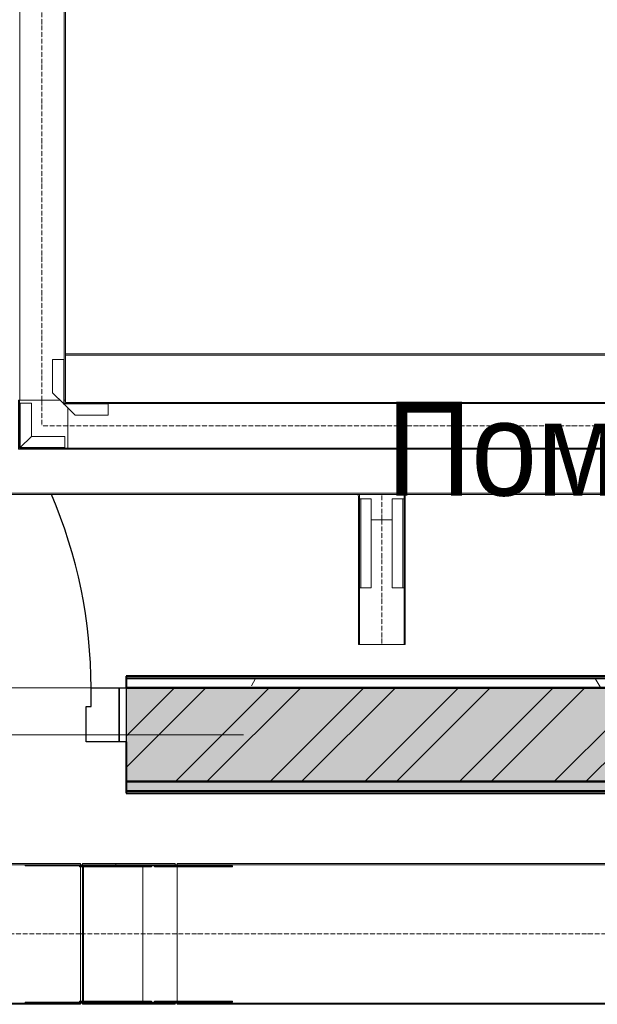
# Model space of a CAD drawing. Header units: millimetres. Extents: x 5617 to 106325, y 7718 to 157246.
# Tile 40 of 53: x 76566 to 77798, y 79050 to 81150. Entities that reach past the tile are written whole.
import ezdxf

# ---------------------------------------------------------------- set-up
doc = ezdxf.new("R2010")
doc.units = ezdxf.units.MM
doc.linetypes.add('Осевая', pattern=[14, 10, -2, 0, -2])
for name, color, linetype, lineweight in [('Двери', 7, 'Continuous', 18), ('Кабельные лотки', 7, 'Continuous', 18), ('Каркас несущий', 7, 'Continuous', 18), ('Каркас_Импост', 7, 'Continuous', 30), ('Марки помещений', 7, 'Continuous', 20), ('Монтажный зазор', 7, 'Continuous', 30), ('Осевая линия', 7, 'Осевая', 18), ('Панель', 7, 'Continuous', 30), ('Перекрытия', 7, 'Continuous', 18), ('Соединительные детали кабельных лотков', 7, 'Continuous', 18), ('Стены разрез', 7, 'Continuous', 40), ('Стены штриховка', 7, 'Continuous', 40)]:
    doc.layers.add(name, color=color, linetype=linetype, lineweight=lineweight)
doc.styles.add('Arial_3', font='arial.ttf', dxfattribs={"width": 0.9, "height": 200})
pattern_1 = [(0, (0, 0), (406.4, 101.6), [33.528, -271.272, 33.528, -271.272, -1625.6]), (0, (0, 0), (406.4, 101.6), [-609.6, 33.528, -576.072, 33.528, -271.272, -711.2]), (0, (0, 0), (406.4, 101.6), [-1524, 33.528, -169.672, 33.528, -474.472]), (120, (152.4, 50.8), (-291.18818, 301.15272), [33.528, -271.272, 33.528, -271.272, -1625.6]), (120, (152.4, 50.8), (-291.18818, 301.15272), [-609.6, 33.528, -576.072, 33.528, -271.272, -711.2]), (120, (152.4, 50.8), (-291.18818, 301.15272), [-1524, 33.528, -169.672, 33.528, -474.472]), (240, (203.2, 254), (-115.21182, -402.75272), [33.528, -271.272, 33.528, -271.272, -1625.6]), (240, (203.2, 254), (-115.21182, -402.75272), [-609.6, 33.528, -576.072, 33.528, -271.272, -711.2]), (240, (203.2, 254), (-115.21182, -402.75272), [-1524, 33.528, -169.672, 33.528, -474.472])]

# ---------------------------------------------------------------- blocks, each defined once
blk = doc.blocks.new('101_Дверь_Однопольная - _ПЧ_Мет_1000х2000_Тех помещения_EI60_Пр-4449780-МКСС_LB01_-7_650__Кабельные конструкции_Лотки_1')
at = {"layer": 'Каркас_Импост', "color": 253, "true_color": 0xaaaaaa}
for p, q in [((-585, 100), (-580.1, 100)), ((-585, -15), (-585, 100)), ((525, 100), (585, 100)), ((525, 60), (525, 100)), ((585, 100), (585, -15)), ((515, 60), (525, 60)), ((515, -15), (515, 60)), ((-580.1, -15), (-585, -15)), ((585, -15), (515, -15))]:
    blk.add_line(p, q, dxfattribs=at)
at = {"layer": 'Монтажный зазор', "color": 253, "true_color": 0xaaaaaa}
for p, q in [((-600, 100), (-585, 100)), ((-600, -15), (-600, 100)), ((-585, 100), (-585, -15)), ((585, -15), (585, 100)), ((585, 100), (600, 100)), ((600, 100), (600, -15)), ((-585, -15), (-600, -15)), ((600, -15), (585, -15))]:
    blk.add_line(p, q, dxfattribs=at)
at = {"layer": 'Панель', "color": 253, "true_color": 0xaaaaaa}
for start, end in [(42.8108, 76.4932), (0, 23.1394)]:
    blk.add_arc((-525, 100), 1050, start, end, dxfattribs=at)
blk = doc.blocks.new('ПР - _ПЧ_1200_200_Оп250-250_Шаг300_Арм16_Арм10-V31-МКСС_LB01_-7_650__Кабельные конструкции_Лотки_1')
at = {"layer": 'Каркас несущий', "color": 21, "true_color": 0xffaaaa}
for p, q in [((-850, 0), (850, 0)), ((-850, 0), (-600, 0)), ((-280.1, 0), (515, 0)), ((600, 0), (850, 0))]:
    blk.add_line(p, q, dxfattribs=at)
blk = doc.blocks.new('135_SLK_GD_AR_rvt-1-МКСС_LB01_-7_650__Кабельные конструкции_Лотки_1')
at = {"layer": 'Стены разрез', "lineweight": 9, "true_color": 0xaaaaaa}
h = blk.add_hatch(dxfattribs=at)
h.set_pattern_fill('FP_4', color=253, style=0, pattern_type=2)
h.set_pattern_definition(pattern_1)
h.paths.add_polyline_path([(47336.4, 79725), (47875, 79725), (47875, 79745), (44680, 79745), (44680, 79725), (46356.2, 79725)])
h.paths.add_polyline_path([(43415.8, 79725), (43480, 79725), (43480, 79745), (43320, 79745), (43320, 79725), (43325, 79725)])
h = blk.add_hatch(dxfattribs=at)
h.set_pattern_fill('FP_1', color=253, style=0, pattern_type=2)
h.set_pattern_definition([(50, (0, 0), (218.62117, -19.1268), [22.86, -251.46]), (355, (0, 0), (-42.2919, 229.2684), [18.288, -201.168]), (100.451, (18.22, -1.6), (176.33107, 210.13963), [19.428, -213.708]), (46.184, (0, 60.96), (325.29495, -50.45164), [34.29, -377.19]), (96.636, (27.1, 56.76), (284.883, 296.9127), [29.142, -320.562]), (351.184, (0, 60.96), (284.8858, 296.9107), [27.432, -301.752]), (21, (30.48, 45.72), (181.93753, -122.71832), [22.86, -251.46]), (326, (30.48, 45.72), (74.1622, 221.0262), [18.288, -201.168]), (71.451, (45.64, 35.5), (256.10035, 98.30526), [19.428, -213.708]), (37.5, (0, 0), (3.70639, 101.465895), [3.353, -195.377, 3.353, -200.863, -201.93]), (37.5, (0, 0), (3.70639, 101.465895), [-402.946, 3.353, -198.577]), (7.5, (0, 0), (80.18358, 120.21653), [3.353, -113.081, 3.353, -190.805, -76.962]), (7.5, (0, 0), (80.18358, 120.21653), [-310.591, 3.353, -73.609]), (327.5, (-67.97, 0), (162.70865, -6.87497), [3.353, -72.847, 3.353, -234.391, -315.468]), (327.5, (-67.97, 0), (162.70865, -6.87497), [-313.944, 3.353, -312.115]), (317.5, (-98.45, 0), (177.75468, 30.51183), [3.353, -95.707, 3.353, -154.534, -224.028]), (317.5, (-98.45, 0), (177.75468, 30.51183), [-256.946, 3.353, -220.675])])
h.paths.add_polyline_path([(49000, 79525), (49000, 79725), (44680, 79725), (44680, 79525), (48316.6, 79525)])
h.paths.add_polyline_path([(43480, 79525), (43480, 79725), (38400, 79725), (38400, 79525), (43415.8, 79525)])
h = blk.add_hatch(dxfattribs=at)
h.set_pattern_fill('FP_2', color=253, style=0, pattern_type=2)
h.set_pattern_definition([(45, (0, 0), (-101.02788, 101.02788), []), (45, (67.35, 0), (-101.02788, 101.02788), [])])
h.paths.add_polyline_path([(49000, 79525), (49000, 79725), (44680, 79725), (44680, 79525), (48316.6, 79525)])
h.paths.add_polyline_path([(43480, 79525), (43480, 79725), (38400, 79725), (38400, 79525), (43415.8, 79525)])
h = blk.add_hatch(dxfattribs=at)
h.set_pattern_fill('FP_4', color=253, style=0, pattern_type=2)
h.set_pattern_definition(pattern_1)
h.paths.add_polyline_path([(53217.4, 79505), (53340, 79505), (53340, 79525), (52170, 79525), (52170, 79505)])
h.paths.add_polyline_path([(50320, 79505), (50320, 79525), (44680, 79525), (44680, 79505), (49296.7, 79505)])
h.paths.add_polyline_path([(43415.8, 79505), (43480, 79505), (43480, 79525), (38400, 79525), (38400, 79505), (42925.7, 79505)])
at = {"layer": 'Перекрытия', "color": 253, "true_color": 0xaaaaaa}
for p, q in [((44605, 79725), (43799.9, 79725)), ((43799.9, 79725), (44605, 79725))]:
    blk.add_line(p, q, dxfattribs=at)
at = {"layer": 'Стены разрез', "color": 253, "true_color": 0xaaaaaa}
for p, q in [((47850, 79750), (44680, 79750)), ((44680, 79750), (44680, 79725)), ((44680, 79610), (44680, 79525)), ((44680, 79525), (44680, 79500)), ((44680, 79500), (50320, 79500))]:
    blk.add_line(p, q, dxfattribs=at)
at = {"layer": 'Стены штриховка', "color": 253, "true_color": 0xaaaaaa}
for p, q in [((47855, 79745), (44680, 79745)), ((47875, 79725), (44680, 79725)), ((44680, 79725), (47875, 79725)), ((44680, 79525), (49000, 79525)), ((49000, 79525), (44680, 79525)), ((44680, 79505), (50320, 79505))]:
    blk.add_line(p, q, dxfattribs=at)
at = {"layer": 'Двери', "color": 253, "lineweight": 18, "true_color": 0xaaaaaa}
blk.add_blockref('101_Дверь_Однопольная - _ПЧ_Мет_1000х2000_Тех помещения_EI60_Пр-4449780-МКСС_LB01_-7_650__Кабельные конструкции_Лотки_1', (44080, 79625), dxfattribs=at)
at = {"layer": 'Каркас несущий', "color": 253, "lineweight": 18, "true_color": 0xaaaaaa}
blk.add_blockref('ПР - _ПЧ_1200_200_Оп250-250_Шаг300_Арм16_Арм10-V31-МКСС_LB01_-7_650__Кабельные конструкции_Лотки_1', (44080, 79625), dxfattribs=at)
blk = doc.blocks.new('OSTEC_CLV - ЛН_ ЛП - ПШСМ - Угол вертикальный - ZS - Цинкование по методу Сендзимира-1323511-МКСС_LB01_-7_650__Кабельные конструкции_Лотки_1')
at = {"layer": 'Осевая линия'}
for q in [(44749.9, 79199.9), (44789.1, 79199.9)]:
    blk.add_line((44788.1, 79199.9), q, dxfattribs=at)
blk = doc.blocks.new('OSTEC_U - ЛН_ ЛП - ПШСМ - OSTEC_U - ЛН_ ЛП - ПШСМ-V48-МКСС_LB01_-7_650__Кабельные конструкции_Лотки_1')
at = {"layer": 'Соединительные детали кабельных лотков', "color": 96, "true_color": 0x008000}
for p, q in [((44637.7, 79345.3), (44637.7, 79347.3)), ((44694.3, 79345.3), (44694.3, 79347.3)), ((44782.3, 79345.3), (44694.3, 79345.3)), ((44728, 79345.3), (44728, 79347.3)), ((44733.7, 79345.3), (44739.9, 79345.3)), ((44739.9, 79345.3), (44739.9, 79347.3)), ((44739.9, 79345.3), (44744.1, 79345.3)), ((44775.3, 79345.3), (44775.3, 79347.3)), ((44775.3, 79345.3), (44779.1, 79345.3)), ((44779.1, 79345.3), (44777.2, 79345.3)), ((44784.6, 79345.3), (44784.6, 79347.3)), ((44789.3, 79347.3), (44784.7, 79347.3)), ((44789.3, 79347.3), (44784.7, 79347.3)), ((44790.7, 79345.3), (44790.7, 79347.3))]:
    blk.add_line(p, q, dxfattribs=at)
blk = doc.blocks.new('OSTEC_U - ЛН_ ЛП - ПШСМ - OSTEC_U - ЛН_ ЛП - ПШСМ-V49-МКСС_LB01_-7_650__Кабельные конструкции_Лотки_1')
at = {"layer": 'Соединительные детали кабельных лотков', "color": 96, "true_color": 0x008000}
for p, q in [((44637.7, 79052.4), (44637.7, 79054.4)), ((44694.3, 79054.4), (44782.3, 79054.4)), ((44694.3, 79052.4), (44694.3, 79054.4)), ((44728, 79052.4), (44728, 79054.4)), ((44739.9, 79054.4), (44733.7, 79054.4)), ((44744.1, 79054.4), (44739.9, 79054.4)), ((44739.9, 79052.4), (44739.9, 79054.4)), ((44779.1, 79054.4), (44775.3, 79054.4)), ((44775.3, 79052.4), (44775.3, 79054.4)), ((44777.2, 79054.4), (44779.1, 79054.4)), ((44784.6, 79052.4), (44784.6, 79054.4)), ((44784.7, 79052.4), (44789.3, 79052.4)), ((44784.7, 79052.4), (44789.3, 79052.4)), ((44790.7, 79052.4), (44790.7, 79054.4))]:
    blk.add_line(p, q, dxfattribs=at)
blk = doc.blocks.new('OSTEC_U - ЛН_ ЛП - ПШСМ - OSTEC_U - ЛН_ ЛП - ПШСМ-V50-МКСС_LB01_-7_650__Кабельные конструкции_Лотки_1')
at = {"layer": 'Соединительные детали кабельных лотков', "color": 96, "true_color": 0x008000}
for p, q in [((44740.7, 79056.4), (44740.7, 79054.4)), ((44765.7, 79056.4), (44740.7, 79056.4)), ((44765.7, 79056.4), (44777.2, 79056.4)), ((44777.2, 79056.4), (44779.1, 79056.4)), ((44779.1, 79056.4), (44777.2, 79056.4)), ((44777.2, 79056.4), (44777.2, 79054.4)), ((44779.1, 79056.4), (44906.7, 79056.4)), ((44779.1, 79056.4), (44779.1, 79054.4)), ((44906.7, 79056.4), (44906.7, 79054.4)), ((44740.7, 79054.4), (44765.7, 79054.4)), ((44777.2, 79054.4), (44765.7, 79054.4)), ((44777.2, 79054.4), (44779.1, 79054.4)), ((44779.1, 79054.4), (44777.2, 79054.4)), ((44906.7, 79054.4), (44779.1, 79054.4))]:
    blk.add_line(p, q, dxfattribs=at)
blk = doc.blocks.new('OSTEC_U - ЛН_ ЛП - ПШСМ - OSTEC_U - ЛН_ ЛП - ПШСМ-V51-МКСС_LB01_-7_650__Кабельные конструкции_Лотки_1')
at = {"layer": 'Соединительные детали кабельных лотков', "color": 96, "true_color": 0x008000}
for p, q in [((44740.7, 79345.3), (44740.7, 79343.3)), ((44765.7, 79345.3), (44740.7, 79345.3)), ((44740.7, 79343.3), (44765.7, 79343.3)), ((44765.7, 79345.3), (44777.2, 79345.3)), ((44777.2, 79343.3), (44765.7, 79343.3)), ((44777.2, 79345.3), (44779.1, 79345.3)), ((44779.1, 79345.3), (44777.2, 79345.3)), ((44777.2, 79345.3), (44777.2, 79343.3)), ((44777.2, 79343.3), (44779.1, 79343.3)), ((44779.1, 79343.3), (44777.2, 79343.3)), ((44779.1, 79345.3), (44906.7, 79345.3)), ((44779.1, 79345.3), (44779.1, 79343.3)), ((44906.7, 79343.3), (44779.1, 79343.3)), ((44906.7, 79345.3), (44906.7, 79343.3))]:
    blk.add_line(p, q, dxfattribs=at)
blk = doc.blocks.new('OSTEC_CLV - ЛН_ ЛП - ПШСМ - Угол вертикальный - ZS - Цинкование по методу Сендзимира-V52-МКСС_LB01_-7_650__Кабельные конструкции_Лотки_1')
at = {"layer": 'Осевая линия'}
for p, q in [((44583.4, 79199.9), (44583.1, 79199.9)), ((44583.4, 79199.9), (44621.5, 79199.9)), ((44621.5, 79199.9), (44622.2, 79199.9))]:
    blk.add_line(p, q, dxfattribs=at)
blk = doc.blocks.new('OSTEC_U - ЛН_ ЛП - ПШСМ - OSTEC_U - ЛН_ ЛП - ПШСМ-V53-МКСС_LB01_-7_650__Кабельные конструкции_Лотки_1')
at = {"layer": 'Соединительные детали кабельных лотков', "color": 96, "true_color": 0x008000}
for p, q in [((44584.1, 79054.4), (44464.7, 79054.4)), ((44464.7, 79054.4), (44592.4, 79054.4)), ((44464.7, 79054.4), (44464.7, 79052.4)), ((44464.7, 79054.4), (44464.7, 79052.4)), ((44592.4, 79052.4), (44582.4, 79052.4)), ((44582.4, 79052.4), (44592.4, 79052.4)), ((44592.4, 79054.4), (44594.2, 79054.4)), ((44592.4, 79054.4), (44592.4, 79052.4)), ((44592.4, 79054.4), (44592.4, 79052.4)), ((44594.2, 79052.4), (44592.4, 79052.4)), ((44592.4, 79052.4), (44594.2, 79052.4)), ((44594.2, 79054.4), (44605.7, 79054.4)), ((44594.2, 79054.4), (44594.2, 79052.4)), ((44594.2, 79054.4), (44594.2, 79052.4)), ((44605.7, 79052.4), (44594.2, 79052.4)), ((44594.2, 79052.4), (44605.7, 79052.4)), ((44623.4, 79054.4), (44605.7, 79054.4)), ((44605.7, 79052.4), (44616.4, 79052.4)), ((44605.7, 79052.4), (44630.7, 79052.4)), ((44630.7, 79052.4), (44630.7, 79054.4))]:
    blk.add_line(p, q, dxfattribs=at)
blk = doc.blocks.new('OSTEC_U - ЛН_ ЛП - ПШСМ - OSTEC_U - ЛН_ ЛП - ПШСМ-V54-МКСС_LB01_-7_650__Кабельные конструкции_Лотки_1')
at = {"layer": 'Соединительные детали кабельных лотков', "color": 96, "true_color": 0x008000}
for p, q in [((44464.7, 79347.3), (44464.7, 79345.3)), ((44464.7, 79347.3), (44464.7, 79345.3)), ((44592.4, 79345.3), (44464.7, 79345.3)), ((44464.7, 79345.3), (44584.1, 79345.3)), ((44592.4, 79347.3), (44582.4, 79347.3)), ((44582.4, 79347.3), (44592.4, 79347.3)), ((44594.2, 79347.3), (44592.4, 79347.3)), ((44592.4, 79347.3), (44594.2, 79347.3)), ((44592.4, 79347.3), (44592.4, 79345.3)), ((44592.4, 79347.3), (44592.4, 79345.3)), ((44594.2, 79345.3), (44592.4, 79345.3)), ((44605.7, 79347.3), (44594.2, 79347.3)), ((44594.2, 79347.3), (44605.7, 79347.3)), ((44594.2, 79347.3), (44594.2, 79345.3)), ((44594.2, 79347.3), (44594.2, 79345.3)), ((44605.7, 79345.3), (44594.2, 79345.3)), ((44630.7, 79347.3), (44605.7, 79347.3)), ((44616.4, 79347.3), (44605.7, 79347.3)), ((44605.7, 79345.3), (44623.4, 79345.3)), ((44630.7, 79345.3), (44630.7, 79347.3))]:
    blk.add_line(p, q, dxfattribs=at)
blk = doc.blocks.new('OSTEC_U - ЛН_ ЛП - ПШСМ - OSTEC_U - ЛН_ ЛП - ПШСМ-V55-МКСС_LB01_-7_650__Кабельные конструкции_Лотки_1')
at = {"layer": 'Соединительные детали кабельных лотков', "color": 96, "true_color": 0x008000}
for p, q in [((44580.7, 79345.3), (44580.7, 79343.3)), ((44623.4, 79345.3), (44580.7, 79345.3)), ((44580.7, 79343.3), (44623.4, 79343.3)), ((44623.4, 79345.3), (44631.5, 79345.3)), ((44631.5, 79343.3), (44623.4, 79343.3)), ((44631.5, 79345.3), (44643.5, 79345.3)), ((44631.5, 79343.3), (44631.5, 79345.3)), ((44643.5, 79343.3), (44631.5, 79343.3)), ((44643.5, 79345.3), (44733.7, 79345.3)), ((44643.5, 79343.3), (44643.5, 79345.3)), ((44733.7, 79343.3), (44643.5, 79343.3)), ((44733.7, 79343.3), (44733.7, 79345.3))]:
    blk.add_line(p, q, dxfattribs=at)
blk = doc.blocks.new('OSTEC_U - ЛН_ ЛП - ПШСМ - OSTEC_U - ЛН_ ЛП - ПШСМ-V56-МКСС_LB01_-7_650__Кабельные конструкции_Лотки_1')
at = {"layer": 'Соединительные детали кабельных лотков', "color": 96, "true_color": 0x008000}
for p, q in [((44580.7, 79056.4), (44580.7, 79054.4)), ((44623.4, 79056.4), (44580.7, 79056.4)), ((44623.4, 79056.4), (44631.5, 79056.4)), ((44631.5, 79056.4), (44643.5, 79056.4)), ((44631.5, 79054.4), (44631.5, 79056.4)), ((44643.5, 79056.4), (44733.7, 79056.4)), ((44643.5, 79054.4), (44643.5, 79056.4)), ((44733.7, 79054.4), (44733.7, 79056.4)), ((44580.7, 79054.4), (44623.4, 79054.4)), ((44631.5, 79054.4), (44623.4, 79054.4)), ((44643.5, 79054.4), (44631.5, 79054.4)), ((44733.7, 79054.4), (44643.5, 79054.4))]:
    blk.add_line(p, q, dxfattribs=at)
blk = doc.blocks.new('OSTEC_CLH - ЛН_ ЛП - СЛУМИ - Угол горизонтальный - ZS - Цинкование по методу Сендзимира-1324870-МКСС_LB01_-7_650__Кабельные конструкции_Лотки_1')
at = {"layer": 'Осевая линия'}
for p, q in [((0, 55), (0, 0)), ((-55, 0), (0, 0)), ((-54, 0), (-55, 0))]:
    blk.add_line(p, q, dxfattribs=at)
at = {"layer": 'Соединительные детали кабельных лотков', "color": 96, "true_color": 0x008000}
for p, q in [((-55, 47.5), (-55, 50)), ((-55, 50), (-50, 50)), ((-47.5, 47.5), (-55, 47.5)), ((-47.5, 55), (-50, 55)), ((-50, 55), (-50, 50)), ((-47.5, 47.5), (-47.5, 55)), ((47.5, 55), (-38.1, 55)), ((50, 55), (47.5, 55)), ((47.5, 55), (47.5, -47.5)), ((50, -50), (50, 55)), ((-55, -47.5), (-55, 38.1)), ((-55, -50), (-55, -47.5)), ((47.5, -47.5), (-55, -47.5)), ((50, -50), (-55, -50))]:
    blk.add_line(p, q, dxfattribs=at)
blk = doc.blocks.new('OSTEC_U - ЛН_ ЛП - СЛУМИ - OSTEC_U - ЛН_ ЛП - СЛУМИ-1215241-МКСС_LB01_-7_650__Кабельные конструкции_Лотки_1')
at = {"layer": 'Соединительные детали кабельных лотков', "color": 96, "true_color": 0x008000}
for p, q in [((-24, 95), (0, 95)), ((-24, 95), (-24, 24)), ((0.9, 95), (0, 95)), ((0, 95), (0, 0)), ((-24, 24), (-95, 24)), ((-95, 0), (-95, 24)), ((-24, 24), (0, 0)), ((0, 0), (-24, 24)), ((0, 0), (-95, 0)), ((-95, 0), (-95, -0.9)), ((0.9, -0.2), (0, 0)), ((0, 0), (0.9, -0.2)), ((0, 0), (0.2, -0.9)), ((0.2, -0.9), (0, 0))]:
    blk.add_line(p, q, dxfattribs=at)
for start, end in [(280.7432, 346.7905), (280.7432, 346.7905), (283.2095, 349.2568), (283.2095, 349.2568)]:
    blk.add_arc((0, 0), 0.9, start, end, dxfattribs=at)
blk = doc.blocks.new('OSTEC_U - ЛН_ ЛП - СЛУМИ - OSTEC_U - ЛН_ ЛП - СЛУМИ-1215245-МКСС_LB01_-7_650__Кабельные конструкции_Лотки_1')
at = {"layer": 'Соединительные детали кабельных лотков', "color": 96, "true_color": 0x008000}
for p, q in [((0, 95), (-0.9, 95)), ((0, 0), (0, 95)), ((0, 95), (24, 95)), ((24, 24), (24, 95)), ((0, 0), (24, 24)), ((-95, 0.9), (-95, 0)), ((0, 0), (0.9, 0.2)), ((0.9, 0.2), (0, 0)), ((-95, 0), (0, 0)), ((-95, -24), (-95, 0)), ((-24, -24), (0, 0)), ((-0.2, -0.9), (0, 0)), ((0, 0), (-0.2, -0.9)), ((-95, -24), (-24, -24))]:
    blk.add_line(p, q, dxfattribs=at)
for start, end in [(10.7432, 90), (10.7432, 37.1621), (180, 259.2568), (232.8379, 259.2568)]:
    blk.add_arc((0, 0), 0.9, start, end, dxfattribs=at)
blk = doc.blocks.new('OSTEC_CT - ЛН_ ЛП - ОГП - Тройник - ZS - Цинкование по методу Сендзимира-V71-МКСС_LB01_-7_650__Кабельные конструкции_Лотки_1')
at = {"layer": 'Осевая линия'}
blk.add_line((0, -200), (0, -145.6), dxfattribs=at)
at = {"layer": 'Соединительные детали кабельных лотков', "color": 96, "true_color": 0x008000}
for p, q in [((-50, -150), (-50, -200)), ((-47.5, -200), (-47.5, -150)), ((47.5, -150), (47.5, -200)), ((50, -200), (50, -150)), ((-50, -200), (-47.5, -200)), ((47.5, -200), (50, -200))]:
    blk.add_line(p, q, dxfattribs=at)
for centre, radius, start, end in [((-150, -150), 100, 0, 2.5223), ((-150, -150), 102.5, 360, 2.4608), ((150, -150), 102.5, 177.5392, 180), ((150, -150), 100, 177.4777, 180)]:
    blk.add_arc(centre, radius, start, end, dxfattribs=at)
blk = doc.blocks.new('OSTEC_U - ЛН_ ЛП - СЛУМ - OSTEC_U - ЛН_ ЛП - СЛУМ-V68-МКСС_LB01_-7_650__Кабельные конструкции_Лотки_1')
at = {"layer": 'Соединительные детали кабельных лотков', "color": 96, "true_color": 0x008000}
for p, q in [((-95, 2.5), (-95, 25)), ((-95, 25), (95, 25)), ((95, 25), (95, 2.5)), ((-95, 0), (-95, 2.5)), ((-95, 2.5), (95, 2.5)), ((95, 2.5), (95, 0))]:
    blk.add_line(p, q, dxfattribs=at)
blk = doc.blocks.new('OSTEC_U - ЛН_ ЛП - СЛУМ - OSTEC_U - ЛН_ ЛП - СЛУМ-V69-МКСС_LB01_-7_650__Кабельные конструкции_Лотки_1')
at = {"layer": 'Соединительные детали кабельных лотков', "color": 96, "true_color": 0x008000}
for p, q in [((-95, 2.5), (-95, 25)), ((-95, 25), (95, 25)), ((95, 25), (95, 2.5)), ((-95, 0), (-95, 2.5)), ((-95, 2.5), (95, 2.5)), ((95, 2.5), (95, 0))]:
    blk.add_line(p, q, dxfattribs=at)

msp = doc.modelspace()

# ---------------------------------------------------------------- linework, layer by layer
at = {"layer": 'Кабельные лотки', "color": 96, "true_color": 0x008000}
for p, q in [((76566.3, 82195), (76566.3, 80338.9)), ((76661.2, 82195), (76661.2, 80338.9)), ((76663.7, 82195), (76663.7, 80338.9)), ((80668.4, 80437.3), (76663.7, 80437.3)), ((80668.4, 80434.8), (76663.7, 80434.8)), ((76651.9, 80338.9), (76563.7, 80338.9)), ((76663.7, 80338.9), (76661.2, 80338.9)), ((76668.7, 80331.3), (76668.7, 80333.9)), ((80903.4, 80333.9), (76668.7, 80333.9)), ((78178, 80331.3), (76668.7, 80331.3)), ((76668.7, 80233.9), (76668.7, 80322)), ((78178, 80236.4), (76668.7, 80236.4)), ((78178, 80233.9), (76668.7, 80233.9)), ((78128.2, 80139.9), (76063.4, 80139.9)), ((78128.5, 80137.3), (76063.4, 80137.3)), ((77288.6, 80083), (77291.2, 80083)), ((77288.6, 80083), (77288.6, 79817.4)), ((77291.2, 80083), (77291.2, 79817.4)), ((77316.1, 80083), (77361.1, 80083)), ((77386.1, 80083), (77388.6, 80083)), ((77386.1, 80083), (77386.1, 79817.4)), ((77388.6, 80083), (77388.6, 79817.4)), ((77388.6, 79817.4), (77288.6, 79817.4)), ((76695.8, 79349.9), (75764.4, 79349.9)), ((76695.8, 79349.9), (76695.8, 79049.9)), ((76700.3, 79349.9), (76700.3, 79345.3)), ((76898, 79349.9), (76700.3, 79349.9)), ((76771, 79347.3), (76771, 79349.9)), ((76898, 79349.9), (76898, 79347.3)), ((76902.5, 79345.3), (76902.5, 79349.9)), ((78381.3, 79349.9), (76902.5, 79349.9)), ((76695.8, 79347.3), (75764.4, 79347.3)), ((76700.3, 79343.3), (76700.3, 79056.4)), ((76702.1, 79345.3), (76702.1, 79347.3)), ((76898, 79347.3), (76702.1, 79347.3)), ((76702.1, 79056.4), (76702.1, 79343.3)), ((76829.1, 79347.3), (76829.1, 79345.3)), ((76829.1, 79343.3), (76829.1, 79056.4)), ((78381.3, 79347.3), (76902.5, 79347.3)), ((76902.5, 79056.4), (76902.5, 79343.3)), ((76695.8, 79052.4), (75764.4, 79052.4)), ((76695.8, 79049.9), (75764.4, 79049.9)), ((76700.3, 79054.4), (76700.3, 79049.9)), ((76898, 79049.9), (76700.3, 79049.9)), ((76702.1, 79052.4), (76702.1, 79054.4)), ((76898, 79052.4), (76702.1, 79052.4)), ((76771, 79049.9), (76771, 79052.4)), ((76829.1, 79054.4), (76829.1, 79052.4)), ((76898, 79052.4), (76898, 79049.9)), ((76902.5, 79049.9), (76902.5, 79054.4)), ((78381.3, 79052.4), (76902.5, 79052.4)), ((78381.3, 79049.9), (76902.5, 79049.9))]:
    msp.add_line(p, q, dxfattribs=at)
at = {"layer": 'Осевая линия'}
for p, q in [((76613.7, 82195), (76613.7, 80338.9)), ((78178, 80283.9), (76668.7, 80283.9)), ((77338.6, 80083), (77338.6, 79817.4)), ((76695.8, 79199.9), (75764.4, 79199.9)), ((76862.6, 79199.9), (76735.7, 79199.9)), ((78381.3, 79199.9), (76902.5, 79199.9))]:
    msp.add_line(p, q, dxfattribs=at)

# ---------------------------------------------------------------- block references
at = {"lineweight": 5}
msp.add_blockref('135_SLK_GD_AR_rvt-1-МКСС_LB01_-7_650__Кабельные конструкции_Лотки_1', (32113.4, 0), dxfattribs=at)
at = {"layer": 'Соединительные детали кабельных лотков', "color": 96, "true_color": 0x008000}
for name, p, rotation in [('OSTEC_U - ЛН_ ЛП - СЛУМИ - OSTEC_U - ЛН_ ЛП - СЛУМИ-1215245-МКСС_LB01_-7_650__Кабельные конструкции_Лотки_1', (76660.3, 80330.4), 270), ('OSTEC_U - ЛН_ ЛП - СЛУМИ - OSTEC_U - ЛН_ ЛП - СЛУМИ-1215241-МКСС_LB01_-7_650__Кабельные конструкции_Лотки_1', (76567.2, 80237.3), 270.0000000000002), ('OSTEC_U - ЛН_ ЛП - СЛУМ - OSTEC_U - ЛН_ ЛП - СЛУМ-V69-МКСС_LB01_-7_650__Кабельные конструкции_Лотки_1', (77291.1, 80033), 269.9999999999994), ('OSTEC_U - ЛН_ ЛП - СЛУМ - OSTEC_U - ЛН_ ЛП - СЛУМ-V68-МКСС_LB01_-7_650__Кабельные конструкции_Лотки_1', (77386.1, 80033), 89.99999999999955)]:
    msp.add_blockref(name, p, dxfattribs=dict(at, rotation=rotation))
at = {"layer": 'Соединительные детали кабельных лотков', "rotation": 270}
msp.add_blockref('OSTEC_CLH - ЛН_ ЛП - СЛУМИ - Угол горизонтальный - ZS - Цинкование по методу Сендзимира-1324870-МКСС_LB01_-7_650__Кабельные конструкции_Лотки_1', (76613.7, 80283.9), dxfattribs=at)
at = {"layer": 'Соединительные детали кабельных лотков'}
for name, p in [('OSTEC_CT - ЛН_ ЛП - ОГП - Тройник - ZS - Цинкование по методу Сендзимира-V71-МКСС_LB01_-7_650__Кабельные конструкции_Лотки_1', (77338.6, 80283)), ('OSTEC_CLV - ЛН_ ЛП - ПШСМ - Угол вертикальный - ZS - Цинкование по методу Сендзимира-V52-МКСС_LB01_-7_650__Кабельные конструкции_Лотки_1', (32113.4, 0)), ('OSTEC_CLV - ЛН_ ЛП - ПШСМ - Угол вертикальный - ZS - Цинкование по методу Сендзимира-1323511-МКСС_LB01_-7_650__Кабельные конструкции_Лотки_1', (32113.4, 0))]:
    msp.add_blockref(name, p, dxfattribs=at)
at = {"layer": 'Соединительные детали кабельных лотков', "color": 96, "true_color": 0x008000}
for name in ['OSTEC_U - ЛН_ ЛП - ПШСМ - OSTEC_U - ЛН_ ЛП - ПШСМ-V54-МКСС_LB01_-7_650__Кабельные конструкции_Лотки_1', 'OSTEC_U - ЛН_ ЛП - ПШСМ - OSTEC_U - ЛН_ ЛП - ПШСМ-V55-МКСС_LB01_-7_650__Кабельные конструкции_Лотки_1', 'OSTEC_U - ЛН_ ЛП - ПШСМ - OSTEC_U - ЛН_ ЛП - ПШСМ-V48-МКСС_LB01_-7_650__Кабельные конструкции_Лотки_1', 'OSTEC_U - ЛН_ ЛП - ПШСМ - OSTEC_U - ЛН_ ЛП - ПШСМ-V51-МКСС_LB01_-7_650__Кабельные конструкции_Лотки_1', 'OSTEC_U - ЛН_ ЛП - ПШСМ - OSTEC_U - ЛН_ ЛП - ПШСМ-V56-МКСС_LB01_-7_650__Кабельные конструкции_Лотки_1', 'OSTEC_U - ЛН_ ЛП - ПШСМ - OSTEC_U - ЛН_ ЛП - ПШСМ-V50-МКСС_LB01_-7_650__Кабельные конструкции_Лотки_1', 'OSTEC_U - ЛН_ ЛП - ПШСМ - OSTEC_U - ЛН_ ЛП - ПШСМ-V53-МКСС_LB01_-7_650__Кабельные конструкции_Лотки_1', 'OSTEC_U - ЛН_ ЛП - ПШСМ - OSTEC_U - ЛН_ ЛП - ПШСМ-V49-МКСС_LB01_-7_650__Кабельные конструкции_Лотки_1']:
    msp.add_blockref(name, (32113.4, 0), dxfattribs=at)

# ---------------------------------------------------------------- texts
at = {"layer": 'Марки помещений', "lineweight": 9, "insert": (77349, 80335.1), "char_height": 200, "width": 1731.645, "attachment_point": 1, "style": 'Arial_3'}
msp.add_mtext('Помещение', dxfattribs=at)

doc.saveas('drawing.dxf')
